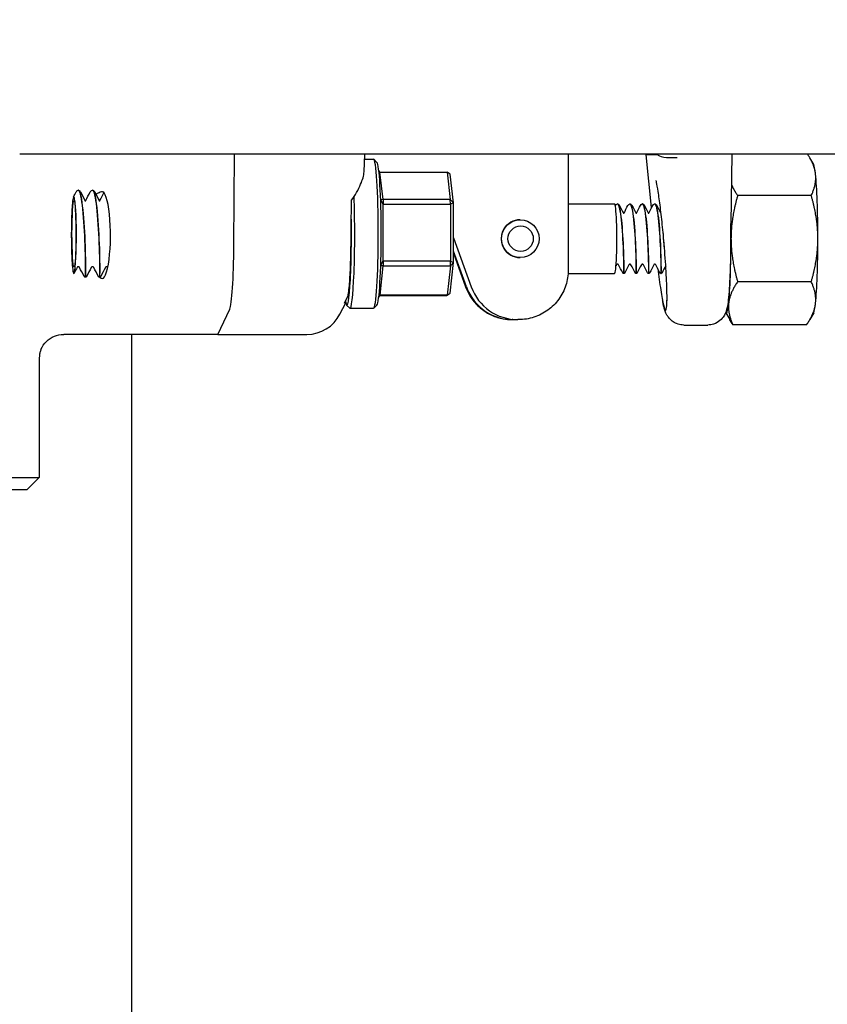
# Model space of a CAD drawing. Header units: inches. Extents: x 5 to 1128, y -85 to 748.
# Tile 138 of 256: x 130.56 to 134.62, y 350.21 to 355.16. Entities that reach past the tile are written whole.
import ezdxf

# ---------------------------------------------------------------- set-up
doc = ezdxf.new("R2010")
doc.units = ezdxf.units.IN
doc.header["$LTSCALE"] = 32
doc.header["$MEASUREMENT"] = 0
doc.layers.add('Dimension (ANSI)', color=7, linetype='Continuous', lineweight=25)
doc.layers.add('Visible (ANSI)', color=7, linetype='Continuous', lineweight=30)
doc.styles.add('Note Text (ANSI)', font='tahoma.ttf')
doc.dimstyles.new('SB Fraction-16 (ANSI)', dxfattribs={"dimscale": 32, "dimtxt": 0.125, "dimasz": 0.098425, "dimexe": 0.125, "dimexo": 0.0625, "dimgap": 0.031496, "dimtad": 0, "dimtih": 1, "dimtoh": 1, "dimdec": 4, "dimrnd": 1e-08, "dimzin": 0, "dimdsep": 46, "dimlunit": 5, "dimtxsty": 'Note Text (ANSI)', "dimcen": 0.09, "dimdle": 0.393701, "dimclrd": 256, "dimclre": 256, "dimclrt": 256, "dimadec": 0, "dimazin": 3, "dimtfac": 0.96, "dimtofl": 0, "dimtmove": 0, "dimatfit": 3, "dimfxl": 1, "dimfrac": 2, "dimtolj": 1, "dimtzin": 12, "dimlwd": -1, "dimlwe": -1, "dimarcsym": 0})

# ---------------------------------------------------------------- blocks, each defined once
blk = doc.blocks.new('*D15')
at = {"layer": 'Defpoints', "color": 0, "transparency": 16777216}
for p in [(139.7623, 440.4837), (103.5248, 354.4837), (123.6823, 354.4837)]:
    blk.add_point(p, dxfattribs=at)
at = {"layer": 'Dimension (ANSI)', "transparency": 16777216}
for p, q in [((137.7623, 440.4837), (99.5248, 440.4837)), ((103.5248, 437.3341), (103.5248, 405.5829)), ((103.5248, 357.6333), (103.5248, 399.3845)), ((121.6823, 354.4837), (99.5248, 354.4837))]:
    blk.add_line(p, q, dxfattribs=at)
for points in [[(102.9998, 437.3341), (104.0497, 437.3341), (103.5248, 440.4837)], [(102.9998, 357.6333), (104.0497, 357.6333), (103.5248, 354.4837)]]:
    blk.add_solid(points, dxfattribs=at)
at = {"layer": 'Dimension (ANSI)', "transparency": 16777216, "insert": (100.7108, 404.575), "char_height": 4, "attachment_point": 1, "style": 'Note Text (ANSI)'}
blk.add_mtext('\\A1;86', dxfattribs=at)
blk = doc.blocks.new('*D16')
at = {"layer": 'Defpoints', "color": 0, "transparency": 16777216}
for p in [(170.3073, 471.9837), (79.417, 159.272), (130.3698, 159.272)]:
    blk.add_point(p, dxfattribs=at)
at = {"layer": 'Dimension (ANSI)', "transparency": 16777216}
for p, q in [((168.3073, 471.9837), (75.417, 471.9837)), ((79.417, 468.8341), (79.417, 327.6609)), ((79.417, 162.4216), (79.417, 320.5948)), ((128.3698, 159.272), (75.417, 159.272))]:
    blk.add_line(p, q, dxfattribs=at)
for points in [[(78.8921, 468.8341), (79.9419, 468.8341), (79.417, 471.9837)], [(78.8921, 162.4216), (79.9419, 162.4216), (79.417, 159.272)]]:
    blk.add_solid(points, dxfattribs=at)
at = {"layer": 'Dimension (ANSI)', "transparency": 16777216, "insert": (67.2142, 326.653), "char_height": 4, "attachment_point": 1, "style": 'Note Text (ANSI)'}
blk.add_mtext('\\A1;312 11/16', dxfattribs=at)

msp = doc.modelspace()

# ---------------------------------------------------------------- linework, layer by layer
at = {"layer": 'Visible (ANSI)'}
for p, q in [((139.68226, 354.48367), (130.55726, 354.48367)), ((131.63443, 354.02701), (131.63828, 354.48367)), ((131.63443, 354.02701), (131.63828, 354.48367)), ((132.28914, 354.39447), (132.29375, 354.48367)), ((132.29246, 354.45867), (132.33712, 354.45867)), ((132.35416, 354.44232), (132.33863, 354.45791)), ((133.70874, 354.48367), (133.70878, 354.48061)), ((133.73553, 354.21468), (133.7088, 354.48027)), ((133.70896, 354.48167), (133.76428, 354.48167)), ((134.13875, 354.48367), (134.13257, 354.0197)), ((134.5506, 354.4314), (134.53095, 354.46572)), ((132.36877, 354.39361), (132.36325, 354.40218)), ((132.38464, 354.25552), (132.36877, 354.39361)), ((132.36877, 354.39361), (132.70684, 354.39361)), ((132.72159, 354.38311), (132.70684, 354.39361)), ((132.70684, 354.39361), (132.72271, 354.25552)), ((133.31607, 354.43476), (133.31607, 353.90149)), ((132.73819, 354.23865), (132.72159, 354.38311)), ((130.85239, 354.30242), (130.85172, 354.30242)), ((130.92375, 354.30242), (130.92308, 354.30242)), ((132.37263, 354.25709), (132.38464, 354.25552)), ((132.38552, 354.23236), (132.37273, 354.25417)), ((132.38464, 354.25552), (132.38552, 354.23236)), ((132.72271, 354.25552), (132.38464, 354.25552)), ((132.72271, 354.25552), (132.73819, 354.23865)), ((132.72359, 354.23236), (132.72271, 354.25552)), ((134.53829, 354.27518), (134.16803, 354.27518)), ((132.38589, 353.94613), (132.38552, 354.23236)), ((132.38552, 354.23236), (132.72359, 354.23236)), ((132.73819, 354.23865), (132.72359, 354.23236)), ((132.72359, 354.23236), (132.72396, 353.94613)), ((132.73857, 353.93921), (132.73819, 354.23865)), ((133.31607, 354.23367), (133.5495, 354.23367)), ((133.56377, 354.23367), (133.56439, 354.23367)), ((133.62621, 354.23367), (133.62683, 354.23367)), ((133.68865, 354.23367), (133.68927, 354.23367)), ((133.75108, 354.23367), (133.7517, 354.23367)), ((133.07423, 354.15367), (133.07462, 354.15367)), ((132.73842, 354.06346), (132.82831, 353.81598)), ((132.80379, 353.81598), (132.7385, 353.99571)), ((132.37311, 353.9248), (132.38589, 353.94613)), ((132.38589, 353.94613), (132.38506, 353.92242)), ((132.72396, 353.94613), (132.38589, 353.94613)), ((132.72314, 353.92242), (132.72396, 353.94613)), ((132.72396, 353.94613), (132.73857, 353.93921)), ((132.73852, 353.98523), (132.79996, 353.81606)), ((133.07423, 353.96367), (133.07462, 353.96367)), ((132.36956, 353.77428), (132.38506, 353.92242)), ((132.38506, 353.92242), (132.37302, 353.92188)), ((132.38506, 353.92242), (132.72314, 353.92242)), ((132.72314, 353.92242), (132.70763, 353.77428)), ((132.72236, 353.78423), (132.73857, 353.93921)), ((132.73857, 353.93921), (132.72314, 353.92242)), ((130.88807, 353.86492), (130.8874, 353.86492)), ((130.95943, 353.86492), (130.95876, 353.86492)), ((133.31543, 353.88367), (133.5495, 353.88367)), ((133.59499, 353.88367), (133.59561, 353.88367)), ((133.65743, 353.88367), (133.65805, 353.88367)), ((133.71986, 353.88367), (133.72048, 353.88367)), ((133.7823, 353.88367), (133.78292, 353.88367)), ((134.53829, 353.84216), (134.16803, 353.84216)), ((132.36311, 353.764), (132.36956, 353.77428)), ((132.36922, 353.77373), (132.70592, 353.77373)), ((132.70763, 353.77428), (132.36956, 353.77428)), ((132.70592, 353.77373), (132.70763, 353.77428)), ((132.70763, 353.77428), (132.72236, 353.78423)), ((131.55351, 353.57742), (131.61404, 353.70477)), ((131.55351, 353.57742), (131.61404, 353.70477)), ((132.16791, 353.67885), (132.19735, 353.73562)), ((132.20157, 353.72502), (132.2171, 353.70942)), ((132.21861, 353.70867), (132.33712, 353.70867)), ((132.35416, 353.72502), (132.33863, 353.70942)), ((133.03824, 353.65149), (133.03468, 353.65149)), ((133.06632, 353.65149), (133.06276, 353.65149)), ((134.10826, 353.68594), (134.12792, 353.65162)), ((134.5506, 353.68594), (134.53095, 353.65162)), ((133.89721, 353.62442), (134.01731, 353.62442)), ((134.51457, 353.62566), (134.1443, 353.62566)), ((131.55351, 353.57742), (130.77869, 353.57742)), ((131.11976, 353.57742), (131.11976, 340.60867)), ((131.55351, 353.57742), (132.00205, 353.57742)), ((130.65601, 353.46057), (130.65601, 352.85867)), ((130.44226, 352.85867), (130.65601, 352.85867)), ((130.59351, 352.79617), (130.65601, 352.85867)), ((130.59351, 352.79617), (130.44226, 352.79617))]:
    msp.add_line(p, q, dxfattribs=at)
for centre, major_axis, ratio, start_param, end_param in [((132.33712, 354.08367), (0, 0.375), 0.0632779, 3.1415927, 6.2831853), ((132.35272, 354.08367), (0, -0.35938), 0.0632779, 0.0634475, 3.0781451), ((133.80247, 354.48577), (0.09368, 0.00533), 0.2027313, 3.0860376, 3.1504144), ((133.81681, 353.41011), (-0.10786, 1.07157), 0.005601, 6.2826216, 6.3005955), ((133.84355, 353.41011), (-0.07927, 1.07157), 0.0056269, 6.2647951, 6.282769), ((133.8579, 354.48577), (-0.09379, -0.00284), 0.2081278, 0.0736035, 1.626426), ((134.54799, 354.05867), (0, 0.375), 0.0632779, 5.7595865, 6.1731428), ((134.54799, 354.05867), (0, -0.375), 0.0632779, 1.5707963, 2.6179939), ((130.97149, 354.07649), (0, 0.21875), 0.1946665, 2.8820452, 6.1722949), ((132.21861, 354.08367), (0, -0.375), 0.0632779, 6.2197378, 8.3779077), ((132.24085, 357.0935), (-0.03641, -4.33098), 0.0027634, 0.784613, 0.8550546), ((133.5495, 354.05867), (0, -0.175), 0.0632779, 0, 3.1415927), ((132.20302, 354.08367), (0, -0.35938), 0.0632779, 5.9464907, 8.0951215), ((133.07423, 354.05867), (0, 0.095), 0.9979959, 0, 3.1415927), ((134.11087, 354.05867), (0, 0.375), 0.0632779, 4.712389, 4.9172578), ((134.11087, 354.05867), (0, 0.375), 0.0632779, 3.6651914, 4.712389), ((134.54799, 354.05867), (0, -0.375), 0.0632779, 0.5235988, 1.5707963), ((130.83077, 354.08367), (0, -0.21875), 0.0632779, 4.9864761, 5.0452233), ((131.61091, 354.07649), (0, -0.375), 0.0632779, 0.1323424, 1.438454), ((131.61091, 354.07649), (0, -0.375), 0.0632779, 0.1323424, 1.438454), ((133.03824, 353.90149), (0, -0.25), 0.9979959, 5.0614548, 6.3323439), ((133.06276, 353.90149), (0, -0.25), 0.9979959, 5.0614548, 6.2831853), ((134.11087, 354.05867), (0, -0.375), 0.0632779, 6.1450328, 6.8067841), ((134.54799, 354.05867), (0, -0.375), 0.0632779, 0.1100426, 0.5235988), ((132.00219, 353.76657), (-0.00667, -0.18904), 0.9892589, 0.0348926, 1.1234616)]:
    msp.add_ellipse(centre, major_axis=major_axis, ratio=ratio, start_param=start_param, end_param=end_param, dxfattribs=at)
for centre, major_axis, ratio in [((130.83077, 354.08367), (0, 0.16579), 0.0632779), ((130.83077, 354.08367), (0, 0.16579), 0.0632779), ((133.07462, 354.05867), (0, -0.095), 0.9979959), ((133.0766, 354.05867), (0, 0.06375), 0.9979959)]:
    msp.add_ellipse(centre, major_axis=major_axis, ratio=ratio, dxfattribs=at)
for points, knots in [([(133.31638, 354.48367), (133.31635, 354.48074), (133.31631, 354.47779), (133.31614, 354.46161), (133.31607, 354.44818), (133.31607, 354.43476)], [4.50879937, 4.50879937, 4.50879937, 4.50879937, 4.54598956, 4.54598956, 4.71238898, 4.71238898, 4.71238898, 4.71238898]), ([(132.22599, 354.25153), (132.24392, 354.27727), (132.2605, 354.30547), (132.28197, 354.35461), (132.28816, 354.37601), (132.28914, 354.39446)], [0.44734115, 0.44734115, 0.44734115, 0.44734115, 0.70623872, 0.70623872, 0.92725054, 0.92725054, 0.92725054, 0.92725054]), ([(133.8003, 354.00871), (133.79738, 354.0447), (133.79405, 354.08129), (133.78693, 354.15173), (133.78314, 354.18558), (133.77564, 354.24613), (133.77192, 354.27302), (133.76533, 354.31533), (133.76235, 354.33169), (133.75946, 354.34536), (133.75882, 354.34814), (133.75816, 354.35077), (133.758, 354.35134), (133.758, 354.35134)], [1.4743636, 1.4743636, 1.4743636, 1.4743636, 1.784887, 1.784887, 2.0944513, 2.0944513, 2.3957465, 2.3957465, 2.6705398, 2.6705398, 2.7685528, 2.7685528, 2.8283231, 2.8283231, 2.8283231, 2.8283231]), ([(130.85159, 354.30237), (130.85808, 354.30243), (130.86457, 354.28018), (130.87006, 354.24101), (130.87625, 354.1969), (130.88112, 354.13214), (130.88415, 354.06879), (130.88717, 354.00545), (130.88835, 353.94468), (130.8884, 353.90717), (130.88844, 353.87992), (130.88792, 353.8654), (130.8874, 353.86519)], [1.8663314, 1.8663314, 1.8663314, 1.8663314, 2.6394946, 2.6394946, 2.6394946, 3.5103246, 3.5103246, 3.5103246, 4.381086, 4.381086, 4.381086, 5.0135712, 5.0135712, 5.0135712, 5.0135712]), ([(130.88807, 353.86497), (130.88815, 353.86494), (130.88823, 353.86528), (130.88831, 353.86601), (130.88902, 353.87238), (130.8895, 353.90807), (130.88845, 353.96084), (130.88741, 354.01344), (130.88481, 354.08203), (130.88042, 354.1432), (130.87598, 354.20496), (130.86973, 354.25799), (130.86268, 354.28386), (130.85936, 354.29605), (130.85588, 354.30211), (130.85239, 354.30209)], [-11.2962495, -11.2962495, -11.2962495, -11.2962495, -11.1962178, -11.1962178, -11.1962178, -10.321672, -10.321672, -10.321672, -9.4498406, -9.4498406, -9.4498406, -8.569564, -8.569564, -8.569564, -8.1546569, -8.1546569, -8.1546569, -8.1546569]), ([(130.85252, 354.30242), (130.85537, 354.30229), (130.8578, 354.30085), (130.8612, 354.29761), (130.86243, 354.2957), (130.86357, 354.2935)], [0, 0, 0, 0, 0.05995161, 0.05995161, 0.12218324, 0.12218324, 0.12218324, 0.12218324]), ([(130.92295, 354.30229), (130.92893, 354.30228), (130.93491, 354.2837), (130.94011, 354.24995), (130.94655, 354.20811), (130.95172, 354.14377), (130.95498, 354.07939), (130.95824, 354.01503), (130.9596, 353.95188), (130.95975, 353.91199), (130.95986, 353.88176), (130.95931, 353.86533), (130.95875, 353.8651)], [8.1495167, 8.1495167, 8.1495167, 8.1495167, 8.8619138, 8.8619138, 8.8619138, 9.7450261, 9.7450261, 9.7450261, 10.627867, 10.627867, 10.627867, 11.2967565, 11.2967565, 11.2967565, 11.2967565]), ([(130.95943, 353.86514), (130.95964, 353.86506), (130.95985, 353.8673), (130.96002, 353.87199), (130.96062, 353.88812), (130.9607, 353.93281), (130.9591, 353.99067), (130.95751, 354.04843), (130.9542, 354.11821), (130.94918, 354.17604), (130.94417, 354.23379), (130.93749, 354.27855), (130.93029, 354.295), (130.92814, 354.29992), (130.92594, 354.30228), (130.92375, 354.30219)], [-17.5794348, -17.5794348, -17.5794348, -17.5794348, -17.3244424, -17.3244424, -17.3244424, -16.4477493, -16.4477493, -16.4477493, -15.5726718, -15.5726718, -15.5726718, -14.6990684, -14.6990684, -14.6990684, -14.4378422, -14.4378422, -14.4378422, -14.4378422]), ([(130.92388, 354.30242), (130.92672, 354.30229), (130.92916, 354.30085), (130.93256, 354.29761), (130.93379, 354.2957), (130.93493, 354.2935)], [0, 0, 0, 0, 0.05995161, 0.05995161, 0.12218324, 0.12218324, 0.12218324, 0.12218324]), ([(130.94119, 354.28141), (130.94643, 354.28588), (130.95178, 354.2893), (130.96484, 354.29542), (130.97198, 354.29632), (130.9762, 354.2939)], [0.73353999, 0.73353999, 0.73353999, 0.73353999, 0.82602783, 0.82602783, 0.97703961, 0.97703961, 0.97703961, 0.97703961]), ([(130.83803, 354.20828), (130.83712, 354.22545), (130.836, 354.23956), (130.83343, 354.26091), (130.83199, 354.26758), (130.82896, 354.27211), (130.82739, 354.26952), (130.82434, 354.25489), (130.8229, 354.24259), (130.82069, 354.21417), (130.81986, 354.19993), (130.81846, 354.1678), (130.81789, 354.14999), (130.81749, 354.1312)], [0, 0, 0, 0, 0.1707252, 0.1707252, 0.3496474, 0.3496474, 0.536764, 0.536764, 0.7320719, 0.7320719, 0.878173, 0.878173, 1.0284914, 1.0284914, 1.0284914, 1.0284914]), ([(130.84078, 354.13321), (130.84046, 354.14945), (130.84001, 354.16469), (130.8389, 354.19199), (130.83839, 354.20154), (130.83803, 354.20828)], [0, 0, 0, 0, 0.12962008, 0.12962008, 0.24524399, 0.24524399, 0.24524399, 0.24524399]), ([(133.56365, 354.23333), (133.56666, 354.23351), (133.56967, 354.22849), (133.57253, 354.21819), (133.57874, 354.1959), (133.58421, 354.14937), (133.58803, 354.09642), (133.59185, 354.04348), (133.594, 353.98538), (133.59484, 353.94433), (133.59561, 353.90639), (133.59531, 353.88386), (133.59499, 353.88369)], [-105.2490817, -105.2490817, -105.2490817, -105.2490817, -104.8196437, -104.8196437, -104.8196437, -103.8899654, -103.8899654, -103.8899654, -102.9605503, -102.9605503, -102.9605503, -102.1014514, -102.1014514, -102.1014514, -102.1014514]), ([(133.59561, 353.88379), (133.59589, 353.88405), (133.59616, 353.90082), (133.5957, 353.93066), (133.59514, 353.96731), (133.59341, 354.02282), (133.59002, 354.07629), (133.58659, 354.13019), (133.58149, 354.18075), (133.57547, 354.20866), (133.57197, 354.22492), (133.56818, 354.23328), (133.56439, 354.23337)], [95.8185759, 95.8185759, 95.8185759, 95.8185759, 96.5689115, 96.5689115, 96.5689115, 97.4902398, 97.4902398, 97.4902398, 98.4189217, 98.4189217, 98.4189217, 98.9601686, 98.9601686, 98.9601686, 98.9601686]), ([(133.56451, 354.23367), (133.5669, 354.23355), (133.56897, 354.23238), (133.57199, 354.22959), (133.57309, 354.22788), (133.57412, 354.2259)], [0, 0, 0, 0, 0.04826772, 0.04826772, 0.10189197, 0.10189197, 0.10189197, 0.10189197]), ([(133.62609, 354.23343), (133.63063, 354.23344), (133.63517, 354.22142), (133.63924, 354.19874), (133.64505, 354.16629), (133.64982, 354.11281), (133.65289, 354.05868), (133.65596, 354.00457), (133.65734, 353.95109), (133.65768, 353.91864), (133.65791, 353.89612), (133.65767, 353.88409), (133.65742, 353.88391)], [-98.9658964, -98.9658964, -98.9658964, -98.9658964, -98.3173276, -98.3173276, -98.3173276, -97.3894346, -97.3894346, -97.3894346, -96.461786, -96.461786, -96.461786, -95.8182661, -95.8182661, -95.8182661, -95.8182661]), ([(133.65805, 353.88399), (133.65824, 353.88405), (133.65844, 353.89185), (133.65838, 353.90713), (133.65827, 353.93413), (133.65729, 353.98387), (133.65464, 354.03747), (133.65199, 354.09098), (133.64767, 354.14707), (133.64216, 354.18452), (133.63757, 354.21566), (133.6322, 354.23331), (133.62683, 354.23357)], [89.5353906, 89.5353906, 89.5353906, 89.5353906, 90.0591077, 90.0591077, 90.0591077, 90.9847722, 90.9847722, 90.9847722, 91.9087566, 91.9087566, 91.9087566, 92.6769833, 92.6769833, 92.6769833, 92.6769833]), ([(133.62695, 354.23367), (133.62934, 354.23355), (133.6314, 354.23238), (133.63443, 354.22959), (133.63553, 354.22788), (133.63656, 354.2259)], [0, 0, 0, 0, 0.04826772, 0.04826772, 0.10189197, 0.10189197, 0.10189197, 0.10189197]), ([(133.68852, 354.23364), (133.69451, 354.23374), (133.70049, 354.21168), (133.70541, 354.17418), (133.71073, 354.1336), (133.71477, 354.07589), (133.71714, 354.02299), (133.71951, 353.97011), (133.72023, 353.92328), (133.72021, 353.9003), (133.7202, 353.88938), (133.72003, 353.88397), (133.71986, 353.884)], [-92.6827111, -92.6827111, -92.6827111, -92.6827111, -91.8271132, -91.8271132, -91.8271132, -90.9008742, -90.9008742, -90.9008742, -89.9748609, -89.9748609, -89.9748609, -89.5350808, -89.5350808, -89.5350808, -89.5350808]), ([(133.72049, 353.88392), (133.7206, 353.88383), (133.72071, 353.88629), (133.72077, 353.89141), (133.72097, 353.90724), (133.72064, 353.94813), (133.71875, 353.99868), (133.71687, 354.04918), (133.7134, 354.10815), (133.70851, 354.15336), (133.70351, 354.19955), (133.69706, 354.23022), (133.69047, 354.23338), (133.69007, 354.23357), (133.68967, 354.23366), (133.68927, 354.23365)], [83.2522053, 83.2522053, 83.2522053, 83.2522053, 83.5507651, 83.5507651, 83.5507651, 84.4730857, 84.4730857, 84.4730857, 85.3947182, 85.3947182, 85.3947182, 86.3362347, 86.3362347, 86.3362347, 86.393798, 86.393798, 86.393798, 86.393798]), ([(133.68939, 354.23367), (133.69177, 354.23355), (133.69384, 354.23238), (133.69687, 354.22959), (133.69797, 354.22788), (133.69899, 354.2259)], [0, 0, 0, 0, 0.04826772, 0.04826772, 0.10189197, 0.10189197, 0.10189197, 0.10189197]), ([(133.75096, 354.2336), (133.75185, 354.23368), (133.75273, 354.23328), (133.75362, 354.23239), (133.76007, 354.22589), (133.76628, 354.19308), (133.77106, 354.14639), (133.77583, 354.09972), (133.77913, 354.04027), (133.78086, 353.99058), (133.7826, 353.9409), (133.7828, 353.90213), (133.78255, 353.88897), (133.78249, 353.88545), (133.7824, 353.88378), (133.7823, 353.88387)], [-86.3995258, -86.3995258, -86.3995258, -86.3995258, -86.2730121, -86.2730121, -86.2730121, -85.3480879, -85.3480879, -85.3480879, -84.4233738, -84.4233738, -84.4233738, -83.4988671, -83.4988671, -83.4988671, -83.2518955, -83.2518955, -83.2518955, -83.2518955]), ([(133.78292, 353.88372), (133.78296, 353.88369), (133.783, 353.88398), (133.78304, 353.88459), (133.78337, 353.89015), (133.78349, 353.92229), (133.78217, 353.96874), (133.78086, 354.01514), (133.77808, 354.07473), (133.77371, 354.12481), (133.76935, 354.17484), (133.76344, 354.2142), (133.75707, 354.22793), (133.7553, 354.23174), (133.7535, 354.23355), (133.7517, 354.23346)], [76.96902, 76.96902, 76.96902, 76.96902, 77.0718173, 77.0718173, 77.0718173, 78.0001054, 78.0001054, 78.0001054, 78.927415, 78.927415, 78.927415, 79.8537889, 79.8537889, 79.8537889, 80.1106127, 80.1106127, 80.1106127, 80.1106127]), ([(133.75182, 354.23367), (133.75421, 354.23355), (133.75628, 354.23238), (133.7593, 354.22959), (133.76041, 354.22788), (133.76143, 354.2259)], [0, 0, 0, 0, 0.04826772, 0.04826772, 0.10189197, 0.10189197, 0.10189197, 0.10189197]), ([(130.81749, 354.1312), (130.81728, 354.12124), (130.81704, 354.1052), (130.81694, 354.06457), (130.8171, 354.04412), (130.81745, 354.02446)], [0, 0, 0, 0, 0.08007447, 0.08007447, 0.16020525, 0.16020525, 0.16020525, 0.16020525]), ([(130.84123, 354.04676), (130.84128, 354.05553), (130.84136, 354.068), (130.84128, 354.10036), (130.8411, 354.11698), (130.84078, 354.13321)], [0, 0, 0, 0, 0.06707946, 0.06707946, 0.14228403, 0.14228403, 0.14228403, 0.14228403]), ([(133.80268, 353.97843), (133.80238, 353.98239), (133.80207, 353.98636), (133.80077, 354.00309), (133.79972, 354.0159), (133.79684, 354.05023), (133.79494, 354.07179), (133.79308, 354.09397), (133.79304, 354.09453), (133.79299, 354.09509)], [0.05166414, 0.05166414, 0.05166414, 0.05166414, 0.08258298, 0.08258298, 0.18189743, 0.18189743, 0.34791406, 0.34791406, 0.35221921, 0.35221921, 0.35221921, 0.35221921]), ([(130.82158, 353.92495), (130.82297, 353.90863), (130.82454, 353.89665), (130.82783, 353.88339), (130.8295, 353.88182), (130.83272, 353.88895), (130.83424, 353.89717), (130.83692, 353.92198), (130.83808, 353.93797), (130.83964, 353.97024), (130.84015, 353.98475), (130.8409, 354.01513), (130.84114, 354.0308), (130.84123, 354.04676)], [0, 0, 0, 0, 0.2083863, 0.2083863, 0.4085509, 0.4085509, 0.6004911, 0.6004911, 0.7842049, 0.7842049, 0.9110533, 0.9110533, 1.0337224, 1.0337224, 1.0337224, 1.0337224]), ([(130.81769, 354.0122), (130.81811, 353.99293), (130.81872, 353.97472), (130.82027, 353.94221), (130.82105, 353.93123), (130.82158, 353.92495)], [0.01457951, 0.01457951, 0.01457951, 0.01457951, 0.17010339, 0.17010339, 0.32552884, 0.32552884, 0.32552884, 0.32552884]), ([(132.20604, 353.76556), (132.20772, 353.76892), (132.20936, 353.77556), (132.21252, 353.79514), (132.21401, 353.80803), (132.21752, 353.84796), (132.21934, 353.87851), (132.22213, 353.94875), (132.22308, 353.98776), (132.22354, 354.02856)], [-1.0402295, -1.0402295, -1.0402295, -1.0402295, -0.8366175, -0.8366175, -0.6320586, -0.6320586, -0.3156851, -0.3156851, 0, 0, 0, 0]), ([(134.13257, 354.0197), (134.13246, 354.01163), (134.13235, 354.00359), (134.13221, 353.99275), (134.13217, 353.98994), (134.13213, 353.98713)], [0.193200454, 0.193200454, 0.193200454, 0.193200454, 0.255602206, 0.255602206, 0.277532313, 0.277532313, 0.277532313, 0.277532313]), ([(133.76716, 353.90651), (133.7693, 353.88807), (133.77148, 353.87032), (133.77862, 353.81569), (133.78355, 353.78315), (133.79281, 353.73239), (133.79705, 353.7146), (133.8043, 353.69617), (133.80724, 353.69569), (133.81141, 353.71221), (133.81261, 353.72908), (133.81309, 353.77818), (133.81236, 353.81), (133.80985, 353.86685), (133.80873, 353.88784), (133.80603, 353.93193), (133.80445, 353.9549), (133.80268, 353.97843)], [0.1932916, 0.1932916, 0.1932916, 0.1932916, 0.3480138, 0.3480138, 0.6950932, 0.6950932, 1.0409541, 1.0409541, 1.3861423, 1.3861423, 1.7317175, 1.7317175, 2.0786377, 2.0786377, 2.2616799, 2.2616799, 2.4452012, 2.4452012, 2.4452012, 2.4452012]), ([(134.13171, 353.96046), (134.13117, 353.93196), (134.13041, 353.9045), (134.12845, 353.85325), (134.12725, 353.82948), (134.12447, 353.78683), (134.12289, 353.76799), (134.11922, 353.73524), (134.11745, 353.72199), (134.11215, 353.70004), (134.11066, 353.69278), (134.10274, 353.67663), (134.10089, 353.67318), (134.09438, 353.66303), (134.08895, 353.65532), (134.07085, 353.64031), (134.06047, 353.63354), (134.0378, 353.62619), (134.02759, 353.62442), (134.01731, 353.62442)], [0.2872147, 0.2872147, 0.2872147, 0.2872147, 0.543931, 0.543931, 0.8006474, 0.8006474, 1.0573637, 1.0573637, 1.31408, 1.31408, 1.4424382, 1.4424382, 1.4725757, 1.4725757, 1.5183671, 1.5183671, 1.5502726, 1.5502726, 1.5707963, 1.5707963, 1.5707963, 1.5707963]), ([(130.85206, 353.91787), (130.85133, 353.91787), (130.8506, 353.91775), (130.84924, 353.91729), (130.8486, 353.91695), (130.84747, 353.9161), (130.84697, 353.91558), (130.8464, 353.91477), (130.84625, 353.91452), (130.84612, 353.91427)], [0, 0, 0, 0, 0.005529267, 0.005529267, 0.010954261, 0.010954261, 0.01637804, 0.01637804, 0.018633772, 0.018633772, 0.018633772, 0.018633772]), ([(130.85799, 353.91427), (130.85775, 353.91473), (130.85744, 353.91519), (130.85668, 353.91605), (130.85622, 353.91645), (130.85513, 353.91717), (130.85447, 353.91746), (130.85323, 353.9178), (130.85264, 353.91787), (130.85206, 353.91787)], [0, 0, 0, 0, 0.00420087, 0.00420087, 0.008811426, 0.008811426, 0.014183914, 0.014183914, 0.018644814, 0.018644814, 0.018644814, 0.018644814]), ([(130.92341, 353.91787), (130.92269, 353.91787), (130.92196, 353.91775), (130.9206, 353.91729), (130.91995, 353.91695), (130.91882, 353.9161), (130.91832, 353.91558), (130.91776, 353.91477), (130.91761, 353.91452), (130.91748, 353.91427)], [0, 0, 0, 0, 0.005529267, 0.005529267, 0.010954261, 0.010954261, 0.01637804, 0.01637804, 0.018633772, 0.018633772, 0.018633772, 0.018633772]), ([(130.92935, 353.91427), (130.92911, 353.91473), (130.9288, 353.91519), (130.92804, 353.91605), (130.92758, 353.91645), (130.92649, 353.91717), (130.92583, 353.91746), (130.92459, 353.9178), (130.924, 353.91787), (130.92341, 353.91787)], [0, 0, 0, 0, 0.00420087, 0.00420087, 0.008811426, 0.008811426, 0.014183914, 0.014183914, 0.018644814, 0.018644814, 0.018644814, 0.018644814]), ([(130.99477, 353.91787), (130.99405, 353.91787), (130.99331, 353.91775), (130.99195, 353.91729), (130.99131, 353.91695), (130.99018, 353.9161), (130.98968, 353.91558), (130.98911, 353.91477), (130.98896, 353.91452), (130.98883, 353.91427)], [0, 0, 0, 0, 0.005529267, 0.005529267, 0.010954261, 0.010954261, 0.01637804, 0.01637804, 0.018633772, 0.018633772, 0.018633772, 0.018633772]), ([(131.00022, 353.91505), (131.00009, 353.91524), (130.99995, 353.91543), (130.9994, 353.91605), (130.99894, 353.91645), (130.99784, 353.91717), (130.99719, 353.91746), (130.99594, 353.9178), (130.99535, 353.91787), (130.99477, 353.91787)], [0.002408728, 0.002408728, 0.002408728, 0.002408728, 0.00420087, 0.00420087, 0.008811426, 0.008811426, 0.014183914, 0.014183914, 0.018644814, 0.018644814, 0.018644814, 0.018644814]), ([(133.31607, 353.90149), (133.31607, 353.87534), (133.31194, 353.84919), (133.2958, 353.79942), (133.2838, 353.77582), (133.25308, 353.73346), (133.23437, 353.71471), (133.19206, 353.6839), (133.16846, 353.67185), (133.11867, 353.65564), (133.0925, 353.65149), (133.06632, 353.65149)], [4.712389, 4.712389, 4.712389, 4.712389, 5.0265482, 5.0265482, 5.3407075, 5.3407075, 5.6548668, 5.6548668, 5.969026, 5.969026, 6.2831853, 6.2831853, 6.2831853, 6.2831853]), ([(133.56408, 353.93), (133.56343, 353.93), (133.56278, 353.92989), (133.56157, 353.92947), (133.56101, 353.92917), (133.56006, 353.92844), (133.55965, 353.928), (133.55918, 353.92734), (133.55903, 353.92709), (133.55892, 353.92688)], [0, 0, 0, 0, 0.005089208, 0.005089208, 0.010055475, 0.010055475, 0.014908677, 0.014908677, 0.017753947, 0.017753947, 0.017753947, 0.017753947]), ([(133.56924, 353.92688), (133.5691, 353.92714), (133.56892, 353.92745), (133.56845, 353.92806), (133.56816, 353.92836), (133.56745, 353.92896), (133.56701, 353.92924), (133.56598, 353.92972), (133.56538, 353.92989), (133.56454, 353.92999), (133.56431, 353.93), (133.56408, 353.93)], [0, 0, 0, 0, 0.003503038, 0.003503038, 0.006978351, 0.006978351, 0.011166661, 0.011166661, 0.01596545, 0.01596545, 0.017775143, 0.017775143, 0.017775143, 0.017775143]), ([(133.62652, 353.93), (133.62587, 353.93), (133.62521, 353.92989), (133.62401, 353.92947), (133.62345, 353.92917), (133.6225, 353.92844), (133.62209, 353.928), (133.62161, 353.92734), (133.62147, 353.92709), (133.62136, 353.92688)], [0, 0, 0, 0, 0.005089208, 0.005089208, 0.010055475, 0.010055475, 0.014908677, 0.014908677, 0.017753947, 0.017753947, 0.017753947, 0.017753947]), ([(133.63168, 353.92688), (133.63154, 353.92714), (133.63135, 353.92745), (133.63088, 353.92806), (133.6306, 353.92836), (133.62989, 353.92896), (133.62944, 353.92924), (133.62842, 353.92972), (133.62782, 353.92989), (133.62698, 353.92999), (133.62675, 353.93), (133.62652, 353.93)], [0, 0, 0, 0, 0.003503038, 0.003503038, 0.006978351, 0.006978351, 0.011166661, 0.011166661, 0.01596545, 0.01596545, 0.017775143, 0.017775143, 0.017775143, 0.017775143]), ([(133.68896, 353.93), (133.68831, 353.93), (133.68765, 353.92989), (133.68645, 353.92947), (133.68589, 353.92917), (133.68493, 353.92844), (133.68453, 353.928), (133.68405, 353.92734), (133.68391, 353.92709), (133.68379, 353.92688)], [0, 0, 0, 0, 0.005089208, 0.005089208, 0.010055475, 0.010055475, 0.014908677, 0.014908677, 0.017753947, 0.017753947, 0.017753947, 0.017753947]), ([(133.69412, 353.92688), (133.69398, 353.92714), (133.69379, 353.92745), (133.69332, 353.92806), (133.69304, 353.92836), (133.69233, 353.92896), (133.69188, 353.92924), (133.69085, 353.92972), (133.69025, 353.92989), (133.68942, 353.92999), (133.68919, 353.93), (133.68896, 353.93)], [0, 0, 0, 0, 0.003503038, 0.003503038, 0.006978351, 0.006978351, 0.011166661, 0.011166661, 0.01596545, 0.01596545, 0.017775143, 0.017775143, 0.017775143, 0.017775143]), ([(133.75139, 353.93), (133.75074, 353.93), (133.75009, 353.92989), (133.74889, 353.92947), (133.74832, 353.92917), (133.74737, 353.92844), (133.74697, 353.928), (133.74649, 353.92734), (133.74634, 353.92709), (133.74623, 353.92688)], [0, 0, 0, 0, 0.005089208, 0.005089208, 0.010055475, 0.010055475, 0.014908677, 0.014908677, 0.017753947, 0.017753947, 0.017753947, 0.017753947]), ([(133.75655, 353.92688), (133.75642, 353.92714), (133.75623, 353.92745), (133.75576, 353.92806), (133.75547, 353.92836), (133.75476, 353.92896), (133.75432, 353.92924), (133.75329, 353.92972), (133.75269, 353.92989), (133.75185, 353.92999), (133.75162, 353.93), (133.75139, 353.93)], [0, 0, 0, 0, 0.003503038, 0.003503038, 0.006978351, 0.006978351, 0.011166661, 0.011166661, 0.01596545, 0.01596545, 0.017775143, 0.017775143, 0.017775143, 0.017775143]), ([(130.8874, 353.86492), (130.88664, 353.86495), (130.88588, 353.86512), (130.88451, 353.86567), (130.88388, 353.86606), (130.88286, 353.86693), (130.88244, 353.86741), (130.88197, 353.86811), (130.88183, 353.86835), (130.88171, 353.86857)], [0, 0, 0, 0, 0.006053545, 0.006053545, 0.011940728, 0.011940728, 0.01760948, 0.01760948, 0.020816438, 0.020816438, 0.020816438, 0.020816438]), ([(130.89376, 353.86857), (130.89357, 353.86821), (130.89331, 353.86778), (130.89263, 353.86696), (130.89223, 353.86657), (130.89127, 353.86587), (130.8907, 353.86555), (130.88946, 353.86509), (130.88876, 353.86495), (130.88807, 353.86492)], [0, 0, 0, 0, 0.005297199, 0.005297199, 0.010095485, 0.010095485, 0.015292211, 0.015292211, 0.020823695, 0.020823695, 0.020823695, 0.020823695]), ([(130.95876, 353.86492), (130.958, 353.86495), (130.95724, 353.86512), (130.95587, 353.86567), (130.95524, 353.86606), (130.95421, 353.86693), (130.9538, 353.86741), (130.95332, 353.86811), (130.95318, 353.86835), (130.95307, 353.86857)], [0, 0, 0, 0, 0.006053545, 0.006053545, 0.011940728, 0.011940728, 0.01760948, 0.01760948, 0.020816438, 0.020816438, 0.020816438, 0.020816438]), ([(130.96511, 353.86857), (130.96493, 353.86821), (130.96466, 353.86778), (130.96399, 353.86696), (130.96358, 353.86657), (130.96263, 353.86587), (130.96206, 353.86555), (130.96081, 353.86509), (130.96012, 353.86495), (130.95943, 353.86492)], [0, 0, 0, 0, 0.005297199, 0.005297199, 0.010095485, 0.010095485, 0.015292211, 0.015292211, 0.020823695, 0.020823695, 0.020823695, 0.020823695]), ([(133.59499, 353.88367), (133.59435, 353.8837), (133.59371, 353.88384), (133.59254, 353.8843), (133.59199, 353.88463), (133.59105, 353.88541), (133.59064, 353.88588), (133.59023, 353.88652), (133.59014, 353.88668), (133.59006, 353.88683)], [0, 0, 0, 0, 0.004909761, 0.004909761, 0.009719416, 0.009719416, 0.014480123, 0.014480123, 0.016027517, 0.016027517, 0.016027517, 0.016027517]), ([(133.60054, 353.88683), (133.60038, 353.88652), (133.60017, 353.88619), (133.59966, 353.88555), (133.59935, 353.88523), (133.59856, 353.8846), (133.59805, 353.8843), (133.59691, 353.88384), (133.59626, 353.8837), (133.59561, 353.88367)], [0, 0, 0, 0, 0.003147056, 0.003147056, 0.006590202, 0.006590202, 0.011042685, 0.011042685, 0.016037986, 0.016037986, 0.016037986, 0.016037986]), ([(133.65743, 353.88367), (133.65679, 353.8837), (133.65615, 353.88384), (133.65497, 353.8843), (133.65443, 353.88463), (133.65348, 353.88541), (133.65308, 353.88588), (133.65267, 353.88652), (133.65258, 353.88668), (133.6525, 353.88683)], [0, 0, 0, 0, 0.004909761, 0.004909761, 0.009719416, 0.009719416, 0.014480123, 0.014480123, 0.016027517, 0.016027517, 0.016027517, 0.016027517]), ([(133.66298, 353.88683), (133.66281, 353.88652), (133.66261, 353.88619), (133.6621, 353.88555), (133.66178, 353.88523), (133.66099, 353.8846), (133.66049, 353.8843), (133.65935, 353.88384), (133.6587, 353.8837), (133.65805, 353.88367)], [0, 0, 0, 0, 0.003147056, 0.003147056, 0.006590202, 0.006590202, 0.011042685, 0.011042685, 0.016037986, 0.016037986, 0.016037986, 0.016037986]), ([(133.71986, 353.88367), (133.71923, 353.8837), (133.71858, 353.88384), (133.71741, 353.8843), (133.71686, 353.88463), (133.71592, 353.88541), (133.71551, 353.88588), (133.71511, 353.88652), (133.71502, 353.88668), (133.71494, 353.88683)], [0, 0, 0, 0, 0.004909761, 0.004909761, 0.009719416, 0.009719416, 0.014480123, 0.014480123, 0.016027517, 0.016027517, 0.016027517, 0.016027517]), ([(133.72541, 353.88683), (133.72525, 353.88652), (133.72504, 353.88619), (133.72453, 353.88555), (133.72422, 353.88523), (133.72343, 353.8846), (133.72292, 353.8843), (133.72179, 353.88384), (133.72113, 353.8837), (133.72048, 353.88367)], [0, 0, 0, 0, 0.003147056, 0.003147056, 0.006590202, 0.006590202, 0.011042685, 0.011042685, 0.016037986, 0.016037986, 0.016037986, 0.016037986]), ([(133.7823, 353.88367), (133.78166, 353.8837), (133.78102, 353.88384), (133.77985, 353.8843), (133.7793, 353.88463), (133.77836, 353.88541), (133.77795, 353.88588), (133.77754, 353.88652), (133.77745, 353.88668), (133.77737, 353.88683)], [0, 0, 0, 0, 0.004909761, 0.004909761, 0.009719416, 0.009719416, 0.014480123, 0.014480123, 0.016027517, 0.016027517, 0.016027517, 0.016027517]), ([(133.78785, 353.88683), (133.78769, 353.88652), (133.78748, 353.88619), (133.78697, 353.88555), (133.78666, 353.88523), (133.78587, 353.8846), (133.78536, 353.8843), (133.78422, 353.88384), (133.78357, 353.8837), (133.78292, 353.88367)], [0, 0, 0, 0, 0.003147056, 0.003147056, 0.006590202, 0.006590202, 0.011042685, 0.011042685, 0.016037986, 0.016037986, 0.016037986, 0.016037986]), ([(132.79996, 353.81606), (132.80691, 353.79694), (132.8162, 353.77867), (132.83893, 353.74491), (132.85236, 353.72942), (132.88258, 353.70215), (132.89937, 353.69037), (132.9353, 353.67123), (132.95445, 353.66387), (132.99396, 353.654), (133.01432, 353.65149), (133.03468, 353.65149)], [5.0614548, 5.0614548, 5.0614548, 5.0614548, 5.3058009, 5.3058009, 5.550147, 5.550147, 5.7944931, 5.7944931, 6.0388392, 6.0388392, 6.2831853, 6.2831853, 6.2831853, 6.2831853]), ([(133.81202, 353.73508), (133.81202, 353.73507), (133.81216, 353.73658), (133.81252, 353.74325), (133.81275, 353.75025), (133.8129, 353.76861), (133.81281, 353.78033), (133.81233, 353.80322), (133.81203, 353.81361), (133.81163, 353.82469)], [0.32427929, 0.32427929, 0.32427929, 0.32427929, 0.42060513, 0.42060513, 0.58521896, 0.58521896, 0.76333491, 0.76333491, 0.89057976, 0.89057976, 0.89057976, 0.89057976]), ([(133.89721, 353.62442), (133.88681, 353.62442), (133.87681, 353.6262), (133.85845, 353.63205), (133.85054, 353.63629), (133.83619, 353.64583), (133.83073, 353.65107), (133.82112, 353.66151), (133.81779, 353.66636), (133.81156, 353.67625), (133.8094, 353.68071), (133.80426, 353.6921), (133.80236, 353.69782), (133.79883, 353.70922), (133.79735, 353.71478), (133.79449, 353.72646), (133.79314, 353.73257), (133.7913, 353.74147), (133.79081, 353.7439), (133.79032, 353.7464)], [0, 0, 0, 0, 0.02074523, 0.02074523, 0.04463831, 0.04463831, 0.0756999, 0.0756999, 0.11609503, 0.11609503, 0.17226872, 0.17226872, 0.27773719, 0.27773719, 0.38320566, 0.38320566, 0.48867414, 0.48867414, 0.52734236, 0.52734236, 0.52734236, 0.52734236]), ([(130.66423, 353.50124), (130.66426, 353.50131), (130.66429, 353.50138), (130.67075, 353.51648), (130.68003, 353.53013), (130.70317, 353.55297), (130.71677, 353.56199), (130.74663, 353.57427), (130.76258, 353.57742), (130.77869, 353.57742)], [0.12960831, 0.12960831, 0.12960831, 0.12960831, 0.13017613, 0.13017613, 0.25481643, 0.25481643, 0.37825086, 0.37825086, 0.50129539, 0.50129539, 0.50129539, 0.50129539]), ([(130.66423, 353.50124), (130.6633, 353.49904), (130.6624, 353.4967), (130.66072, 353.4918), (130.65995, 353.48923), (130.65859, 353.48389), (130.65799, 353.48111), (130.65702, 353.47542), (130.65665, 353.4725), (130.65614, 353.46658), (130.65601, 353.46358), (130.65601, 353.46057)], [-1.564172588, -1.564172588, -1.564172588, -1.564172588, -1.552833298, -1.552833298, -1.541494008, -1.541494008, -1.530154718, -1.530154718, -1.518815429, -1.518815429, -1.507476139, -1.507476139, -1.507476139, -1.507476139])]:
    msp.add_open_spline(points, degree=3, knots=knots, dxfattribs=at)
for points, weights in [([(134.14069, 354.48367), (134.13966, 354.4813), (134.13869, 354.47895)], [1.00476554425, 1.00609011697, 1.00729123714]), ([(134.13875, 354.48339), (134.13884, 354.48353), (134.13893, 354.48367)], [1.00492132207, 1.00484364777, 1.00476554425]), ([(134.55986, 354.38343), (134.55471, 354.4304), (134.51993, 354.48367)], [1, 1.035400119, 1.00476554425]), ([(134.53829, 354.27518), (134.56536, 354.33319), (134.55986, 354.38343)], [1, 1.0379548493, 1]), ([(134.13672, 354.33112), (134.14782, 354.30463), (134.16803, 354.27518)], [1.01897724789, 1.01891950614, 1]), ([(134.16803, 354.27518), (134.1346, 354.15915), (134.1346, 354.05867)], [1, 1.0379548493, 1]), ([(134.57172, 354.05867), (134.57172, 354.15915), (134.53829, 354.27518)], [1, 1.0379548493, 1]), ([(134.1346, 354.05867), (134.1346, 353.95819), (134.16803, 353.84216)], [1, 1.0379548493, 1]), ([(134.53829, 353.84216), (134.57172, 353.95819), (134.57172, 354.05867)], [1, 1.0379548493, 1]), ([(134.16803, 353.84216), (134.12824, 353.78415), (134.12273, 353.73391)], [1, 1.0379548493, 1]), ([(134.55986, 353.73391), (134.56536, 353.78415), (134.53829, 353.84216)], [1, 1.0379548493, 1]), ([(132.19064, 353.73474), (132.19829, 353.75005), (132.20604, 353.76556)], [0.999970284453, 0.999966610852, 0.999994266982]), ([(134.12273, 353.73391), (134.11723, 353.68367), (134.1443, 353.62566)], [1, 1.0379548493, 1]), ([(134.51457, 353.62566), (134.55435, 353.68367), (134.55986, 353.73391)], [1, 1.0379548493, 1]), ([(134.1443, 353.62566), (134.13514, 353.639), (134.12792, 353.65162)], [1, 1.00848298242, 1.0131740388])]:
    msp.add_rational_spline(points, weights, degree=2, dxfattribs=at)
for points in [[(130.82796, 354.26923), (130.83215, 354.27732), (130.83635, 354.28541), (130.84054, 354.2935)], [(130.84054, 354.2935), (130.84278, 354.2978), (130.84581, 354.30216), (130.85159, 354.30242)], [(130.86357, 354.2935), (130.87146, 354.27827), (130.87936, 354.26305), (130.88727, 354.24783)], [(130.88922, 354.2498), (130.89679, 354.26436), (130.90435, 354.27893), (130.9119, 354.2935)], [(130.9119, 354.2935), (130.91413, 354.2978), (130.91717, 354.30216), (130.92295, 354.30242)], [(130.93493, 354.2935), (130.94282, 354.27827), (130.95072, 354.26305), (130.95863, 354.24783)], [(130.96057, 354.2498), (130.96727, 354.26268), (130.97396, 354.27556), (130.98064, 354.28845)], [(130.88625, 354.2498), (130.88659, 354.24964), (130.88712, 354.24946), (130.88774, 354.24946)], [(130.88774, 354.24946), (130.88883, 354.24946), (130.88963, 354.25002), (130.88963, 354.25002)], [(130.95761, 354.2498), (130.95795, 354.24964), (130.95847, 354.24946), (130.95909, 354.24946)], [(130.95909, 354.24946), (130.96019, 354.24946), (130.96098, 354.25002), (130.96098, 354.25002)], [(133.55311, 354.2241), (133.55342, 354.2247), (133.55373, 354.2253), (133.55404, 354.2259)], [(133.55404, 354.2259), (133.55598, 354.22964), (133.55863, 354.23343), (133.56365, 354.23367)], [(133.57412, 354.2259), (133.58104, 354.21256), (133.58797, 354.19922), (133.59492, 354.1859)], [(133.59658, 354.18762), (133.60322, 354.20037), (133.60986, 354.21314), (133.61648, 354.2259)], [(133.61648, 354.2259), (133.61842, 354.22964), (133.62107, 354.23343), (133.62609, 354.23367)], [(133.63656, 354.2259), (133.64348, 354.21256), (133.65041, 354.19922), (133.65736, 354.1859)], [(133.65902, 354.18762), (133.66566, 354.20037), (133.67229, 354.21314), (133.67892, 354.2259)], [(133.67892, 354.2259), (133.68086, 354.22964), (133.6835, 354.23343), (133.68853, 354.23367)], [(133.69899, 354.2259), (133.70592, 354.21256), (133.71285, 354.19922), (133.71979, 354.1859)], [(133.72145, 354.18762), (133.7281, 354.20037), (133.73473, 354.21314), (133.74135, 354.2259)], [(133.74135, 354.2259), (133.7433, 354.22964), (133.74594, 354.23343), (133.75096, 354.23367)], [(133.76143, 354.2259), (133.76835, 354.21256), (133.77529, 354.19922), (133.78223, 354.1859)], [(133.59402, 354.18762), (133.59431, 354.18749), (133.59477, 354.18733), (133.5953, 354.18733)], [(133.5953, 354.18733), (133.59625, 354.18733), (133.59694, 354.18782), (133.59694, 354.18782)], [(133.65646, 354.18762), (133.65675, 354.18749), (133.6572, 354.18733), (133.65774, 354.18733)], [(133.65774, 354.18733), (133.65868, 354.18733), (133.65938, 354.18782), (133.65938, 354.18782)], [(133.71889, 354.18762), (133.71919, 354.18749), (133.71964, 354.18733), (133.72017, 354.18733)], [(133.72017, 354.18733), (133.72112, 354.18733), (133.72181, 354.18782), (133.72181, 354.18782)], [(133.78133, 354.18762), (133.78163, 354.18749), (133.78208, 354.18733), (133.78261, 354.18733)], [(133.78261, 354.18733), (133.78268, 354.18733), (133.78274, 354.18734), (133.78281, 354.18734)], [(134.13213, 353.98713), (134.13201, 353.97814), (134.13187, 353.96924), (134.13171, 353.96046)], [(130.84612, 353.91427), (130.84105, 353.90451), (130.83598, 353.89476), (130.83092, 353.885)], [(130.88171, 353.86857), (130.87382, 353.88381), (130.86591, 353.89904), (130.85799, 353.91427)], [(130.91748, 353.91427), (130.90956, 353.89904), (130.90165, 353.88381), (130.89376, 353.86857)], [(130.95307, 353.86857), (130.94517, 353.88381), (130.93727, 353.89904), (130.92935, 353.91427)], [(130.98883, 353.91427), (130.98092, 353.89904), (130.97301, 353.88381), (130.96511, 353.86857)], [(133.55892, 353.92688), (133.55809, 353.92528), (133.55725, 353.92368), (133.55642, 353.92208)], [(133.59006, 353.88683), (133.58313, 353.90019), (133.5762, 353.91354), (133.56924, 353.92688)], [(133.62136, 353.92688), (133.6144, 353.91354), (133.60747, 353.90019), (133.60054, 353.88683)], [(133.6525, 353.88683), (133.64557, 353.90019), (133.63863, 353.91354), (133.63168, 353.92688)], [(133.68379, 353.92688), (133.67684, 353.91354), (133.66991, 353.90019), (133.66298, 353.88683)], [(133.71494, 353.88683), (133.70801, 353.90019), (133.70107, 353.91354), (133.69412, 353.92688)], [(133.74623, 353.92688), (133.73928, 353.91354), (133.73234, 353.90019), (133.72541, 353.88683)], [(133.77737, 353.88683), (133.77044, 353.90019), (133.76351, 353.91354), (133.75655, 353.92688)], [(133.80657, 353.92285), (133.80032, 353.91085), (133.79408, 353.89884), (133.78785, 353.88683)], [(132.19619, 353.74087), (132.19439, 353.73875), (132.19253, 353.73671), (132.19064, 353.73474)]]:
    msp.add_open_spline(points, degree=3, dxfattribs=at)

# ---------------------------------------------------------------- dimensions: what is measured, and where the dimension line sits
at = {"layer": 'Dimension (ANSI)'}
for base, p1, p2, angle, picture, middle in [((79.41701, 159.27197), (170.30726, 471.98367), (130.36976, 159.27197), 270, '*D16', (79.41701, 324.12782)), ((103.52478, 354.48367), (139.76226, 440.48367), (123.68226, 354.48367), 90, '*D15', (103.52478, 402.48367))]:
    dim = msp.add_linear_dim(base=base, p1=p1, p2=p2, angle=angle, dimstyle='SB Fraction-16 (ANSI)', override={"dimgap": 0.031496, "dimdec": 4, "dimtol": 0, "dimlim": 0, "dimtp": 0, "dimtm": 0, "dimtdec": 2, "dimatfit": 1}, dxfattribs=at)
    dim.commit()
    dim.dimension.update_dxf_attribs({"geometry": picture, "text_midpoint": middle, "dimtype": 160})

doc.saveas('drawing.dxf')
